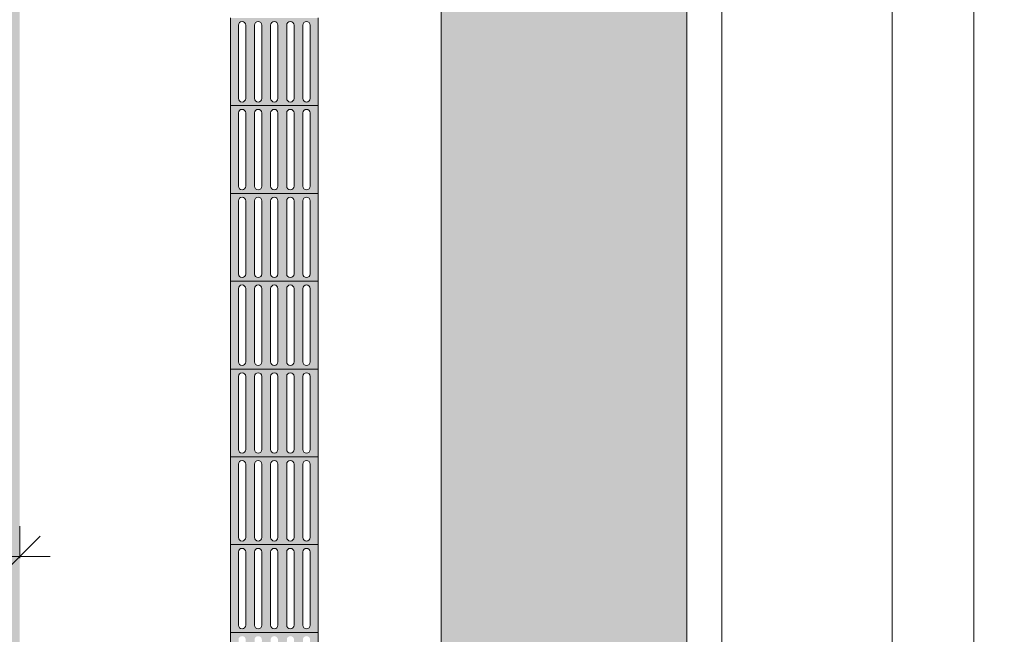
# Model space of a CAD drawing. Header units: metres. Extents: x -14.5 to 21.1, y -19.1 to 7.7.
# Tile 13 of 103: x 6 to 8.8, y -16.8 to -15.1. Entities that reach past the tile are written whole.
import ezdxf

# ---------------------------------------------------------------- set-up
doc = ezdxf.new("R2010")
doc.units = ezdxf.units.M
for name, color, linetype, lineweight in [('A-ANNO-DIMS', 7, 'Continuous', 9), ('A-ANNO-DIMS-58', 7, 'Continuous', 9), ('A-DETL-GENF', 7, 'Continuous', 5)]:
    doc.layers.add(name, color=color, linetype=linetype, lineweight=lineweight)
doc.layers.add('A-DETL', color=7, linetype='Continuous', lineweight=5, true_color=0x00a600)
doc.styles.add('Arial', font='arial.ttf', dxfattribs={"height": 0.087})
doc.dimstyles.new('Com_linha__ref__contínua__-_Cor_Vermelha_Arial_1_5mm', dxfattribs={"dimscale": 0.3048, "dimtxt": 0.088763, "dimasz": 0.380577, "dimexe": 0.285433, "dimexo": 0.285433, "dimgap": 0.028543, "dimtad": 1, "dimrnd": 0.01, "dimzin": 0, "dimdsep": 46, "dimtxsty": 'Arial', "dimblk1": 'OBLIQUE', "dimblk2": 'OBLIQUE', "dimsah": 1, "dimcen": 0.09, "dimdle": 0.285433, "dimazin": 0, "dimtfac": 1, "dimtdec": 4, "dimtix": 1, "dimtmove": 0, "dimatfit": 3, "dimfxl": 1, "dimtvp": 1, "dimtolj": 1, "dimtzin": 0, "dimarcsym": 2})

# ---------------------------------------------------------------- blocks, each defined once
blk = doc.blocks.new('DIMBLOCK14-PLANTA DE COBERTURA')
at = {"layer": 'A-ANNO-DIMS-58', "color": 242, "true_color": 0xbd2b2e}
for p, q in [((3.0064, -16.6239), (3.0064, -15.5664)), ((6.0064, -16.6239), (6.0064, -16.5369)), ((3.0064, -16.6239), (3.0644, -16.5659)), ((6.0064, -16.6239), (6.0644, -16.5659)), ((3.0064, -16.6239), (2.9484, -16.6819)), ((3.0064, -16.6239), (6.0934, -16.6239)), ((3.0064, -16.6239), (3.0064, -16.7109)), ((6.0064, -16.6239), (5.9484, -16.6819)), ((6.0064, -16.6239), (6.0064, -16.6289))]:
    blk.add_line(p, q, dxfattribs=at)
at = {"layer": 'A-ANNO-DIMS-58', "color": 0, "insert": (4.389, -16.5022), "char_height": 0.087, "width": 0.281855, "attachment_point": 1, "line_spacing_factor": 0.941778, "style": 'Arial'}
blk.add_mtext('3,00', dxfattribs=at)
blk = doc.blocks.new('_Oblique')
at = {"color": 0, "linetype": 'ByBlock', "lineweight": -2}
blk.add_line((-0.5, -0.5), (0.5, 0.5), dxfattribs=at)
blk = doc.blocks.new('DIMBLOCK44-PLANTA DE COBERTURA')
at = {"layer": 'A-ANNO-DIMS-58', "color": 242, "true_color": 0xbd2b2e}
for p, q in [((8.4914, -11.535), (8.4334, -11.477)), ((8.4914, -11.535), (8.0934, -11.535)), ((8.4914, -11.535), (8.4914, -18.322)), ((8.4914, -11.535), (8.5494, -11.593)), ((8.4914, -11.535), (8.5784, -11.535)), ((8.4914, -18.235), (8.4334, -18.177)), ((8.4914, -18.235), (8.0934, -18.235)), ((8.4914, -18.235), (8.5494, -18.293)), ((8.4914, -18.235), (8.5784, -18.235))]:
    blk.add_line(p, q, dxfattribs=at)
at = {"layer": 'A-ANNO-DIMS-58', "color": 0, "insert": (8.3698, -15.0025), "char_height": 0.087, "width": 0.281855, "attachment_point": 1, "rotation": 90, "line_spacing_factor": 0.941778, "style": 'Arial'}
blk.add_mtext('6,70', dxfattribs=at)
blk = doc.blocks.new('DIMBLOCK45-PLANTA DE COBERTURA')
at = {"layer": 'A-ANNO-DIMS-58', "color": 242, "true_color": 0xbd2b2e}
for p, q in [((8.7234, -8.148), (8.7234, -18.322)), ((8.7234, -8.235), (8.6654, -8.177)), ((8.7234, -8.235), (8.0934, -8.235)), ((8.7234, -8.235), (8.7814, -8.293)), ((8.7234, -8.235), (8.8104, -8.235)), ((8.7234, -18.235), (8.6654, -18.177)), ((8.7234, -18.235), (8.0934, -18.235)), ((8.7234, -18.235), (8.7814, -18.293)), ((8.7234, -18.235), (8.8104, -18.235))]:
    blk.add_line(p, q, dxfattribs=at)
at = {"layer": 'A-ANNO-DIMS-58', "color": 0, "insert": (8.6018, -13.3859), "char_height": 0.087, "width": 0.362151, "attachment_point": 1, "rotation": 90, "line_spacing_factor": 0.941778, "style": 'Arial'}
blk.add_mtext('10,00', dxfattribs=at)

msp = doc.modelspace()

# ---------------------------------------------------------------- hatches: boundary and pattern name
at = {"layer": 'A-DETL-GENF', "true_color": 0xd2e2c2}
h = msp.add_hatch(color=254, dxfattribs=at)
h.paths.add_polyline_path([(0.5264, -18.235), (6.0064, -18.235), (6.0064, -18.075), (5.7064, -18.075), (5.7064, -16.875), (6.0064, -16.875), (6.0064, -13.815), (1.4064, -13.815), (1.4064, -18.075), (0.5264, -18.075), (0.5264, -18.2315)])
h.paths.add_polyline_path([(0.5064, -12.615), (6.0064, -12.615), (6.0064, -8.235), (0.2364, -8.235), (0.2364, -12.615), (0.4964, -12.615)])
h.paths.add_polyline_path([(2.8659, -10.9868), (2.8443, -10.9819), (2.8235, -10.9763), (2.8043, -10.9695), (2.7876, -10.9607), (2.7743, -10.9494), (2.7648, -10.935), (2.759, -10.9179), (2.7558, -10.8955), (2.755, -10.8776), (2.7559, -10.849), (2.7568, -10.833), (2.5887, -10.8294), (2.2187, -10.8294), (2.0768, -10.8302), (1.9254, -10.832), (1.9046, -10.8294), (1.8985, -10.8283), (1.8879, -10.8257), (1.7683, -10.7899), (1.6519, -10.7537), (1.6384, -10.749), (1.6252, -10.7436), (1.5972, -10.728), (1.5727, -10.7077), (1.5484, -10.6823), (1.5267, -10.6548), (1.4896, -10.5987), (1.4566, -10.5404), (1.4451, -10.5163), (1.4355, -10.4915), (1.4007, -10.3737), (1.3897, -10.3184), (1.3855, -10.2935), (1.3823, -10.2685), (1.373, -10.1658), (1.3686, -10.0628), (1.3706, -10.0585), (1.3706, -9.9812), (1.3686, -9.9769), (1.373, -9.8738), (1.3823, -9.7711), (1.3855, -9.7461), (1.3897, -9.7213), (1.4074, -9.6405), (1.4355, -9.5482), (1.4451, -9.5233), (1.4566, -9.4992), (1.4896, -9.4409), (1.5267, -9.3849), (1.5546, -9.3503), (1.5867, -9.3194), (1.5984, -9.3108), (1.6471, -9.2778), (1.6968, -9.2482), (1.7485, -9.2253), (1.8032, -9.2122), (1.8604, -9.2074), (1.9188, -9.2068), (2.0688, -9.2094), (2.2187, -9.2102), (2.6601, -9.2097), (2.7567, -9.2068), (2.7555, -9.1842), (2.7549, -9.1621), (2.7558, -9.1411), (2.7589, -9.1218), (2.7647, -9.1047), (2.7742, -9.0903), (2.7876, -9.079), (2.8043, -9.0702), (2.8303, -9.0615), (2.8442, -9.0578), (2.8659, -9.0528), (2.8874, -9.0603), (2.8993, -9.0653), (2.902, -9.0683), (2.9027, -9.0702), (2.9027, -9.0746), (2.9007, -9.079), (2.8975, -9.0843), (2.8802, -9.1093), (2.8303, -9.2094), (3.2926, -9.1962), (3.755, -9.1901), (3.9077, -9.1919), (4.0603, -9.1988), (4.248, -9.2121), (4.5015, -9.1993), (4.6293, -9.1957), (4.757, -9.1981), (4.8204, -9.1966), (4.8839, -9.2004), (4.9525, -9.2105), (4.9581, -9.2118), (4.9902, -9.2218), (5.0162, -9.2197), (5.0423, -9.2204), (5.0788, -9.2259), (5.1139, -9.2367), (5.1422, -9.2576), (5.1671, -9.2824), (5.2079, -9.3272), (5.2424, -9.3769), (5.273, -9.4368), (5.297, -9.4973), (5.3164, -9.5661), (5.3307, -9.6344), (5.3449, -9.7236), (5.3571, -9.8384), (5.3611, -9.9629), (5.3611, -10.0859), (5.3571, -10.2013), (5.3449, -10.3161), (5.342, -10.3363), (5.3307, -10.4052), (5.3149, -10.4798), (5.297, -10.5423), (5.2702, -10.6093), (5.2424, -10.6628), (5.2079, -10.7124), (5.1671, -10.7573), (5.146, -10.7787), (5.1223, -10.7974), (5.1137, -10.8025), (5.1044, -10.8064), (5.0738, -10.8148), (5.0423, -10.8193), (5.0131, -10.8197), (4.9902, -10.8179), (4.9707, -10.8246), (4.9507, -10.8295), (4.8999, -10.8375), (4.8485, -10.8416), (4.6751, -10.8443), (4.5015, -10.8403), (4.248, -10.8275), (4.0603, -10.8408), (3.9077, -10.8478), (3.755, -10.8495), (3.2926, -10.8434), (2.8303, -10.8303), (2.8702, -10.9132), (2.8874, -10.9415), (2.8992, -10.9577), (2.9029, -10.9655), (2.9023, -10.9706), (2.9008, -10.973), (2.8975, -10.9754), (2.8802, -10.9821)])
h = msp.add_hatch(color=254, dxfattribs=at)
h.paths.add_polyline_path([(7.2064, -18.235), (7.9064, -18.235), (7.9064, -11.635), (7.2064, -11.635), (7.2064, -17.9596)])
h.paths.add_polyline_path([(7.2064, -8.435), (7.9064, -8.435), (7.9064, -8.235), (7.2064, -8.235), (7.2064, -8.3339)])
at = {"layer": 'A-DETL-GENF', "true_color": 0xffffff}
h = msp.add_hatch(color=7, dxfattribs=at)
h.paths.add_polyline_path([(6.645, -15.34), (6.8564, -15.34), (6.8564, -15.09), (6.6064, -15.09), (6.6064, -15.34), (6.6424, -15.34)])
h.paths.add_polyline_path([(6.7772, -15.3296), (6.7745, -15.3293), (6.772, -15.3282), (6.7699, -15.3266), (6.7682, -15.3244), (6.7672, -15.3219), (6.7668, -15.3192), (6.7672, -15.1082), (6.7682, -15.1057), (6.7699, -15.1035), (6.772, -15.1019), (6.7745, -15.1008), (6.7772, -15.1005), (6.7799, -15.1008), (6.7825, -15.1019), (6.7846, -15.1035), (6.7863, -15.1057), (6.7873, -15.1082), (6.7877, -15.1109), (6.7871, -15.3223), (6.7863, -15.3244), (6.7846, -15.3266), (6.7801, -15.3292), (6.7799, -15.3293)])
h.paths.add_polyline_path([(6.6397, -15.3296), (6.637, -15.3293), (6.6345, -15.3282), (6.6324, -15.3266), (6.6307, -15.3244), (6.6297, -15.3219), (6.6293, -15.3192), (6.6297, -15.1082), (6.6307, -15.1057), (6.6324, -15.1035), (6.6345, -15.1019), (6.637, -15.1008), (6.6397, -15.1005), (6.6424, -15.1008), (6.645, -15.1019), (6.6471, -15.1035), (6.6488, -15.1057), (6.6498, -15.1082), (6.6502, -15.1109), (6.6498, -15.3219), (6.6488, -15.3244), (6.6471, -15.3266), (6.645, -15.3282), (6.6424, -15.3293)])
h.paths.add_polyline_path([(6.6856, -15.3296), (6.6829, -15.3293), (6.6804, -15.3282), (6.6782, -15.3266), (6.6766, -15.3244), (6.6755, -15.3219), (6.6752, -15.3192), (6.6755, -15.1082), (6.6766, -15.1057), (6.6782, -15.1035), (6.6804, -15.1019), (6.6829, -15.1008), (6.6879, -15.1008), (6.6883, -15.1008), (6.6908, -15.1019), (6.6929, -15.1035), (6.6946, -15.1057), (6.6956, -15.1082), (6.696, -15.1109), (6.6956, -15.3219), (6.6946, -15.3244), (6.6929, -15.3266), (6.6908, -15.3282), (6.6879, -15.3293)])
h.paths.add_polyline_path([(6.7314, -15.3296), (6.7287, -15.3293), (6.7262, -15.3282), (6.724, -15.3266), (6.7224, -15.3244), (6.7214, -15.3219), (6.721, -15.3192), (6.7214, -15.1082), (6.7224, -15.1057), (6.724, -15.1035), (6.7262, -15.1019), (6.7287, -15.1008), (6.7314, -15.1005), (6.7341, -15.1008), (6.7366, -15.1019), (6.7388, -15.1035), (6.7404, -15.1057), (6.7415, -15.1082), (6.7418, -15.1109), (6.7415, -15.3219), (6.7404, -15.3244), (6.7388, -15.3266), (6.7366, -15.3282), (6.7341, -15.3293)])
h.paths.add_polyline_path([(6.8231, -15.3296), (6.8204, -15.3293), (6.8179, -15.3282), (6.8157, -15.3266), (6.8141, -15.3244), (6.813, -15.3219), (6.8127, -15.3192), (6.813, -15.1082), (6.8141, -15.1057), (6.8157, -15.1035), (6.8179, -15.1019), (6.8204, -15.1008), (6.8231, -15.1005), (6.8258, -15.1008), (6.8283, -15.1019), (6.8304, -15.1035), (6.8321, -15.1057), (6.8331, -15.1082), (6.8335, -15.1109), (6.8331, -15.3219), (6.8321, -15.3244), (6.8304, -15.3266), (6.8283, -15.3282), (6.8258, -15.3293)])
h = msp.add_hatch(color=7, dxfattribs=at)
h.paths.add_polyline_path([(6.645, -15.59), (6.8564, -15.59), (6.8564, -15.34), (6.6064, -15.34), (6.6064, -15.59), (6.6424, -15.59)])
h.paths.add_polyline_path([(6.7772, -15.5796), (6.7745, -15.5793), (6.772, -15.5782), (6.7699, -15.5766), (6.7682, -15.5744), (6.7672, -15.5719), (6.7668, -15.5692), (6.7672, -15.3582), (6.7682, -15.3557), (6.7699, -15.3535), (6.772, -15.3519), (6.7745, -15.3508), (6.7772, -15.3505), (6.7799, -15.3508), (6.7825, -15.3519), (6.7846, -15.3535), (6.7863, -15.3557), (6.7873, -15.3582), (6.7877, -15.3609), (6.7871, -15.5723), (6.7863, -15.5744), (6.7846, -15.5766), (6.7801, -15.5792), (6.7799, -15.5793)])
h.paths.add_polyline_path([(6.6397, -15.5796), (6.637, -15.5793), (6.6345, -15.5782), (6.6324, -15.5766), (6.6307, -15.5744), (6.6297, -15.5719), (6.6293, -15.5692), (6.6297, -15.3582), (6.6307, -15.3557), (6.6324, -15.3535), (6.6345, -15.3519), (6.637, -15.3508), (6.6397, -15.3505), (6.6424, -15.3508), (6.645, -15.3519), (6.6471, -15.3535), (6.6488, -15.3557), (6.6498, -15.3582), (6.6502, -15.3609), (6.6498, -15.5719), (6.6488, -15.5744), (6.6471, -15.5766), (6.645, -15.5782), (6.6424, -15.5793)])
h.paths.add_polyline_path([(6.6856, -15.5796), (6.6829, -15.5793), (6.6804, -15.5782), (6.6782, -15.5766), (6.6766, -15.5744), (6.6755, -15.5719), (6.6752, -15.5692), (6.6755, -15.3582), (6.6766, -15.3557), (6.6782, -15.3535), (6.6804, -15.3519), (6.6829, -15.3508), (6.6879, -15.3508), (6.6883, -15.3508), (6.6908, -15.3519), (6.6929, -15.3535), (6.6946, -15.3557), (6.6956, -15.3582), (6.696, -15.3609), (6.6956, -15.5719), (6.6946, -15.5744), (6.6929, -15.5766), (6.6908, -15.5782), (6.6879, -15.5793)])
h.paths.add_polyline_path([(6.7314, -15.5796), (6.7287, -15.5793), (6.7262, -15.5782), (6.724, -15.5766), (6.7224, -15.5744), (6.7214, -15.5719), (6.721, -15.5692), (6.7214, -15.3582), (6.7224, -15.3557), (6.724, -15.3535), (6.7262, -15.3519), (6.7287, -15.3508), (6.7314, -15.3505), (6.7341, -15.3508), (6.7366, -15.3519), (6.7388, -15.3535), (6.7404, -15.3557), (6.7415, -15.3582), (6.7418, -15.3609), (6.7415, -15.5719), (6.7404, -15.5744), (6.7388, -15.5766), (6.7366, -15.5782), (6.7341, -15.5793)])
h.paths.add_polyline_path([(6.8231, -15.5796), (6.8204, -15.5793), (6.8179, -15.5782), (6.8157, -15.5766), (6.8141, -15.5744), (6.813, -15.5719), (6.8127, -15.5692), (6.813, -15.3582), (6.8141, -15.3557), (6.8157, -15.3535), (6.8179, -15.3519), (6.8204, -15.3508), (6.8231, -15.3505), (6.8258, -15.3508), (6.8283, -15.3519), (6.8304, -15.3535), (6.8321, -15.3557), (6.8331, -15.3582), (6.8335, -15.3609), (6.8331, -15.5719), (6.8321, -15.5744), (6.8304, -15.5766), (6.8283, -15.5782), (6.8258, -15.5793)])
h = msp.add_hatch(color=7, dxfattribs=at)
h.paths.add_polyline_path([(6.645, -15.84), (6.8564, -15.84), (6.8564, -15.59), (6.6064, -15.5902), (6.6064, -15.84), (6.6424, -15.84)])
h.paths.add_polyline_path([(6.7772, -15.8296), (6.7745, -15.8293), (6.772, -15.8282), (6.7699, -15.8266), (6.7682, -15.8244), (6.7672, -15.8219), (6.7668, -15.8192), (6.7672, -15.6082), (6.7682, -15.6057), (6.7699, -15.6035), (6.772, -15.6019), (6.7745, -15.6008), (6.7772, -15.6005), (6.7799, -15.6008), (6.7825, -15.6019), (6.7846, -15.6035), (6.7863, -15.6057), (6.7873, -15.6082), (6.7877, -15.6109), (6.7871, -15.8223), (6.7863, -15.8244), (6.7846, -15.8266), (6.7801, -15.8292), (6.7799, -15.8293)])
h.paths.add_polyline_path([(6.7314, -15.8296), (6.7287, -15.8293), (6.7262, -15.8282), (6.724, -15.8266), (6.7224, -15.8244), (6.7214, -15.8219), (6.721, -15.8192), (6.7214, -15.6082), (6.7224, -15.6057), (6.724, -15.6035), (6.7262, -15.6019), (6.7287, -15.6008), (6.7314, -15.6005), (6.7341, -15.6008), (6.7366, -15.6019), (6.7388, -15.6035), (6.7404, -15.6057), (6.7415, -15.6082), (6.7418, -15.6109), (6.7415, -15.8219), (6.7404, -15.8244), (6.7388, -15.8266), (6.7366, -15.8282), (6.7341, -15.8293)])
h.paths.add_polyline_path([(6.6856, -15.8296), (6.6829, -15.8293), (6.6804, -15.8282), (6.6782, -15.8266), (6.6766, -15.8244), (6.6755, -15.8219), (6.6752, -15.8192), (6.6755, -15.6082), (6.6766, -15.6057), (6.6782, -15.6035), (6.6804, -15.6019), (6.6829, -15.6008), (6.6879, -15.6008), (6.6883, -15.6008), (6.6908, -15.6019), (6.6929, -15.6035), (6.6946, -15.6057), (6.6956, -15.6082), (6.696, -15.6109), (6.6956, -15.8219), (6.6946, -15.8244), (6.6929, -15.8266), (6.6908, -15.8282), (6.6879, -15.8293)])
h.paths.add_polyline_path([(6.8231, -15.8296), (6.8204, -15.8293), (6.8179, -15.8282), (6.8157, -15.8266), (6.8141, -15.8244), (6.813, -15.8219), (6.8127, -15.8192), (6.813, -15.6082), (6.8141, -15.6057), (6.8157, -15.6035), (6.8179, -15.6019), (6.8204, -15.6008), (6.8231, -15.6005), (6.8258, -15.6008), (6.8283, -15.6019), (6.8304, -15.6035), (6.8321, -15.6057), (6.8331, -15.6082), (6.8335, -15.6109), (6.8331, -15.8219), (6.8321, -15.8244), (6.8304, -15.8266), (6.8283, -15.8282), (6.8258, -15.8293)])
h.paths.add_polyline_path([(6.6397, -15.8296), (6.637, -15.8293), (6.6345, -15.8282), (6.6324, -15.8266), (6.6307, -15.8244), (6.6297, -15.8219), (6.6293, -15.8192), (6.6297, -15.6082), (6.6307, -15.6057), (6.6324, -15.6035), (6.6345, -15.6019), (6.637, -15.6008), (6.6397, -15.6005), (6.6424, -15.6008), (6.645, -15.6019), (6.6471, -15.6035), (6.6488, -15.6057), (6.6498, -15.6082), (6.6502, -15.6109), (6.6498, -15.8219), (6.6488, -15.8244), (6.6471, -15.8266), (6.645, -15.8282), (6.6424, -15.8293)])
h = msp.add_hatch(color=7, dxfattribs=at)
h.paths.add_polyline_path([(6.645, -16.09), (6.8564, -16.09), (6.8564, -15.84), (6.6064, -15.84), (6.6064, -16.09), (6.6424, -16.09)])
h.paths.add_polyline_path([(6.7772, -16.0796), (6.7745, -16.0793), (6.772, -16.0782), (6.7699, -16.0766), (6.7682, -16.0744), (6.7672, -16.0719), (6.7668, -16.0692), (6.7672, -15.8582), (6.7682, -15.8557), (6.7699, -15.8535), (6.772, -15.8519), (6.7745, -15.8508), (6.7772, -15.8505), (6.7799, -15.8508), (6.7825, -15.8519), (6.7846, -15.8535), (6.7863, -15.8557), (6.7873, -15.8582), (6.7877, -15.8609), (6.7871, -16.0723), (6.7863, -16.0744), (6.7846, -16.0766), (6.7801, -16.0792), (6.7799, -16.0793)])
h.paths.add_polyline_path([(6.6397, -16.0796), (6.637, -16.0793), (6.6345, -16.0782), (6.6324, -16.0766), (6.6307, -16.0744), (6.6297, -16.0719), (6.6293, -16.0692), (6.6297, -15.8582), (6.6307, -15.8557), (6.6324, -15.8535), (6.6345, -15.8519), (6.637, -15.8508), (6.6397, -15.8505), (6.6424, -15.8508), (6.645, -15.8519), (6.6471, -15.8535), (6.6488, -15.8557), (6.6498, -15.8582), (6.6502, -15.8609), (6.6498, -16.0719), (6.6488, -16.0744), (6.6471, -16.0766), (6.645, -16.0782), (6.6424, -16.0793)])
h.paths.add_polyline_path([(6.6856, -16.0796), (6.6829, -16.0793), (6.6804, -16.0782), (6.6782, -16.0766), (6.6766, -16.0744), (6.6755, -16.0719), (6.6752, -16.0692), (6.6755, -15.8582), (6.6766, -15.8557), (6.6782, -15.8535), (6.6804, -15.8519), (6.6829, -15.8508), (6.6879, -15.8508), (6.6883, -15.8508), (6.6908, -15.8519), (6.6929, -15.8535), (6.6946, -15.8557), (6.6956, -15.8582), (6.696, -15.8609), (6.6956, -16.0719), (6.6946, -16.0744), (6.6929, -16.0766), (6.6908, -16.0782), (6.6879, -16.0793)])
h.paths.add_polyline_path([(6.7314, -16.0796), (6.7287, -16.0793), (6.7262, -16.0782), (6.724, -16.0766), (6.7224, -16.0744), (6.7214, -16.0719), (6.721, -16.0692), (6.7214, -15.8582), (6.7224, -15.8557), (6.724, -15.8535), (6.7262, -15.8519), (6.7287, -15.8508), (6.7314, -15.8505), (6.7341, -15.8508), (6.7366, -15.8519), (6.7388, -15.8535), (6.7404, -15.8557), (6.7415, -15.8582), (6.7418, -15.8609), (6.7415, -16.0719), (6.7404, -16.0744), (6.7388, -16.0766), (6.7366, -16.0782), (6.7341, -16.0793)])
h.paths.add_polyline_path([(6.8231, -16.0796), (6.8204, -16.0793), (6.8179, -16.0782), (6.8157, -16.0766), (6.8141, -16.0744), (6.813, -16.0719), (6.8127, -16.0692), (6.813, -15.8582), (6.8141, -15.8557), (6.8157, -15.8535), (6.8179, -15.8519), (6.8204, -15.8508), (6.8231, -15.8505), (6.8258, -15.8508), (6.8283, -15.8519), (6.8304, -15.8535), (6.8321, -15.8557), (6.8331, -15.8582), (6.8335, -15.8609), (6.8331, -16.0719), (6.8321, -16.0744), (6.8304, -16.0766), (6.8283, -16.0782), (6.8258, -16.0793)])
h = msp.add_hatch(color=7, dxfattribs=at)
h.paths.add_polyline_path([(6.6856, -16.34), (6.8564, -16.34), (6.8564, -16.09), (6.6064, -16.09), (6.6064, -16.34), (6.6829, -16.34)])
h.paths.add_polyline_path([(6.7772, -16.3296), (6.7745, -16.3293), (6.772, -16.3282), (6.7699, -16.3266), (6.7682, -16.3244), (6.7672, -16.3219), (6.7668, -16.3192), (6.7672, -16.1082), (6.7682, -16.1057), (6.7699, -16.1035), (6.772, -16.1019), (6.7745, -16.1008), (6.7772, -16.1005), (6.7799, -16.1008), (6.7825, -16.1019), (6.7846, -16.1035), (6.7863, -16.1057), (6.7873, -16.1085), (6.7877, -16.1109), (6.7871, -16.3223), (6.7863, -16.3244), (6.7846, -16.3266), (6.7801, -16.3292), (6.7799, -16.3293)])
h.paths.add_polyline_path([(6.6856, -16.3296), (6.6829, -16.3293), (6.6804, -16.3282), (6.6782, -16.3266), (6.6766, -16.3244), (6.6755, -16.3219), (6.6752, -16.3192), (6.6755, -16.1082), (6.6766, -16.1057), (6.6782, -16.1035), (6.6804, -16.1019), (6.6829, -16.1008), (6.6879, -16.1008), (6.6883, -16.1008), (6.6908, -16.1019), (6.6929, -16.1035), (6.6946, -16.1057), (6.6957, -16.1085), (6.696, -16.1109), (6.6956, -16.3219), (6.6946, -16.3244), (6.6929, -16.3266), (6.6908, -16.3282), (6.6879, -16.3293)])
h.paths.add_polyline_path([(6.6397, -16.3296), (6.637, -16.3293), (6.6345, -16.3282), (6.6324, -16.3266), (6.6307, -16.3244), (6.6297, -16.3219), (6.6293, -16.3192), (6.6297, -16.1082), (6.6307, -16.1057), (6.6324, -16.1035), (6.6345, -16.1019), (6.637, -16.1008), (6.6397, -16.1005), (6.6424, -16.1008), (6.645, -16.1019), (6.6471, -16.1035), (6.6488, -16.1057), (6.6498, -16.1085), (6.6502, -16.1109), (6.6498, -16.3219), (6.6488, -16.3244), (6.6471, -16.3266), (6.645, -16.3282), (6.6424, -16.3293)])
h.paths.add_polyline_path([(6.7314, -16.3296), (6.7287, -16.3293), (6.7262, -16.3282), (6.724, -16.3266), (6.7224, -16.3244), (6.7214, -16.3219), (6.721, -16.3192), (6.7214, -16.1082), (6.7224, -16.1057), (6.724, -16.1035), (6.7262, -16.1019), (6.7287, -16.1008), (6.7314, -16.1005), (6.7341, -16.1008), (6.7366, -16.1019), (6.7388, -16.1035), (6.7404, -16.1057), (6.7415, -16.1085), (6.7418, -16.1109), (6.7415, -16.3219), (6.7404, -16.3244), (6.7388, -16.3266), (6.7366, -16.3282), (6.7341, -16.3293)])
h.paths.add_polyline_path([(6.8231, -16.3296), (6.8204, -16.3293), (6.8179, -16.3282), (6.8157, -16.3266), (6.8141, -16.3244), (6.813, -16.3219), (6.8127, -16.3192), (6.813, -16.1082), (6.8141, -16.1057), (6.8157, -16.1035), (6.8179, -16.1019), (6.8204, -16.1008), (6.8231, -16.1005), (6.8258, -16.1008), (6.8283, -16.1019), (6.8304, -16.1035), (6.8321, -16.1057), (6.8331, -16.1082), (6.8335, -16.1109), (6.8331, -16.3219), (6.8321, -16.3244), (6.8304, -16.3266), (6.8283, -16.3282), (6.8258, -16.3293)])
h = msp.add_hatch(color=7, dxfattribs=at)
h.paths.add_polyline_path([(6.645, -16.59), (6.8564, -16.59), (6.8564, -16.34), (6.6064, -16.34), (6.6064, -16.59), (6.6424, -16.59)])
h.paths.add_polyline_path([(6.7772, -16.5796), (6.7745, -16.5793), (6.772, -16.5782), (6.7699, -16.5766), (6.7682, -16.5744), (6.7672, -16.5719), (6.7668, -16.5692), (6.7672, -16.3582), (6.7682, -16.3557), (6.7699, -16.3535), (6.772, -16.3519), (6.7745, -16.3508), (6.7772, -16.3505), (6.7799, -16.3508), (6.7825, -16.3519), (6.7846, -16.3535), (6.7863, -16.3557), (6.7873, -16.3582), (6.7877, -16.3609), (6.7871, -16.5723), (6.7863, -16.5744), (6.7846, -16.5766), (6.7801, -16.5792), (6.7799, -16.5793)])
h.paths.add_polyline_path([(6.6856, -16.5796), (6.6829, -16.5793), (6.6804, -16.5782), (6.6782, -16.5766), (6.6766, -16.5744), (6.6755, -16.5719), (6.6752, -16.5692), (6.6755, -16.3582), (6.6766, -16.3557), (6.6782, -16.3535), (6.6804, -16.3519), (6.6829, -16.3508), (6.6879, -16.3508), (6.6883, -16.3508), (6.6908, -16.3519), (6.6929, -16.3535), (6.6946, -16.3557), (6.6956, -16.3582), (6.696, -16.3609), (6.6956, -16.5719), (6.6946, -16.5744), (6.6929, -16.5766), (6.6908, -16.5782), (6.6879, -16.5793)])
h.paths.add_polyline_path([(6.7314, -16.5796), (6.7287, -16.5793), (6.7262, -16.5782), (6.724, -16.5766), (6.7224, -16.5744), (6.7214, -16.5719), (6.721, -16.5692), (6.7214, -16.3582), (6.7224, -16.3557), (6.724, -16.3535), (6.7262, -16.3519), (6.7287, -16.3508), (6.7314, -16.3505), (6.7341, -16.3508), (6.7366, -16.3519), (6.7388, -16.3535), (6.7404, -16.3557), (6.7415, -16.3582), (6.7418, -16.3609), (6.7415, -16.5719), (6.7404, -16.5744), (6.7388, -16.5766), (6.7366, -16.5782), (6.7341, -16.5793)])
h.paths.add_polyline_path([(6.8231, -16.5796), (6.8204, -16.5793), (6.8179, -16.5782), (6.8157, -16.5766), (6.8141, -16.5744), (6.813, -16.5719), (6.8127, -16.5692), (6.813, -16.3582), (6.8141, -16.3557), (6.8157, -16.3535), (6.8179, -16.3519), (6.8204, -16.3508), (6.8231, -16.3505), (6.8258, -16.3508), (6.8283, -16.3519), (6.8304, -16.3535), (6.8321, -16.3557), (6.8331, -16.3582), (6.8335, -16.3609), (6.8331, -16.5719), (6.8321, -16.5744), (6.8304, -16.5766), (6.8283, -16.5782), (6.8258, -16.5793)])
h.paths.add_polyline_path([(6.6397, -16.5796), (6.637, -16.5793), (6.6345, -16.5782), (6.6324, -16.5766), (6.6307, -16.5744), (6.6297, -16.5719), (6.6293, -16.5692), (6.6297, -16.3582), (6.6307, -16.3557), (6.6324, -16.3535), (6.6345, -16.3519), (6.637, -16.3508), (6.6397, -16.3505), (6.6424, -16.3508), (6.645, -16.3519), (6.6471, -16.3535), (6.6488, -16.3557), (6.6498, -16.3582), (6.6502, -16.3609), (6.6498, -16.5719), (6.6488, -16.5744), (6.6471, -16.5766), (6.645, -16.5782), (6.6424, -16.5793)])
h = msp.add_hatch(color=7, dxfattribs=at)
h.paths.add_polyline_path([(6.645, -16.84), (6.8564, -16.84), (6.8564, -16.59), (6.6064, -16.59), (6.6064, -16.84), (6.6424, -16.84)])
h.paths.add_polyline_path([(6.7772, -16.8296), (6.7745, -16.8293), (6.772, -16.8282), (6.7699, -16.8266), (6.7682, -16.8244), (6.7672, -16.8219), (6.7668, -16.8192), (6.7672, -16.6082), (6.7682, -16.6057), (6.7699, -16.6035), (6.772, -16.6019), (6.7745, -16.6008), (6.7772, -16.6005), (6.7799, -16.6008), (6.7825, -16.6019), (6.7846, -16.6035), (6.7863, -16.6057), (6.7873, -16.6082), (6.7877, -16.6109), (6.7871, -16.8223), (6.7863, -16.8244), (6.7846, -16.8266), (6.7801, -16.8292), (6.7799, -16.8293)])
h.paths.add_polyline_path([(6.8231, -16.8296), (6.8204, -16.8293), (6.8179, -16.8282), (6.8157, -16.8266), (6.8141, -16.8244), (6.813, -16.8219), (6.8127, -16.8192), (6.813, -16.6082), (6.8141, -16.6057), (6.8157, -16.6035), (6.8179, -16.6019), (6.8204, -16.6008), (6.8231, -16.6005), (6.8258, -16.6008), (6.8283, -16.6019), (6.8304, -16.6035), (6.8321, -16.6057), (6.8331, -16.6082), (6.8335, -16.6109), (6.8331, -16.8219), (6.8321, -16.8244), (6.8304, -16.8266), (6.8283, -16.8282), (6.8258, -16.8293)])
h.paths.add_polyline_path([(6.7314, -16.8296), (6.7287, -16.8293), (6.7262, -16.8282), (6.724, -16.8266), (6.7224, -16.8244), (6.7214, -16.8219), (6.721, -16.8192), (6.7214, -16.6082), (6.7224, -16.6057), (6.724, -16.6035), (6.7262, -16.6019), (6.7287, -16.6008), (6.7314, -16.6005), (6.7341, -16.6008), (6.7366, -16.6019), (6.7388, -16.6035), (6.7404, -16.6057), (6.7415, -16.6082), (6.7418, -16.6109), (6.7415, -16.8219), (6.7404, -16.8244), (6.7388, -16.8266), (6.7366, -16.8282), (6.7341, -16.8293)])
h.paths.add_polyline_path([(6.6397, -16.8296), (6.637, -16.8293), (6.6345, -16.8282), (6.6324, -16.8266), (6.6307, -16.8244), (6.6297, -16.8219), (6.6293, -16.8192), (6.6297, -16.6082), (6.6307, -16.6057), (6.6324, -16.6035), (6.6345, -16.6019), (6.637, -16.6008), (6.6397, -16.6005), (6.6424, -16.6008), (6.645, -16.6019), (6.6471, -16.6035), (6.6488, -16.6057), (6.6498, -16.6082), (6.6502, -16.6109), (6.6498, -16.8219), (6.6488, -16.8244), (6.6471, -16.8266), (6.645, -16.8282), (6.6424, -16.8293)])
h.paths.add_polyline_path([(6.6856, -16.8296), (6.6829, -16.8293), (6.6804, -16.8282), (6.6782, -16.8266), (6.6766, -16.8244), (6.6755, -16.8219), (6.6752, -16.8192), (6.6755, -16.6082), (6.6766, -16.6057), (6.6782, -16.6035), (6.6804, -16.6019), (6.6829, -16.6008), (6.6879, -16.6008), (6.6883, -16.6008), (6.6908, -16.6019), (6.6929, -16.6035), (6.6946, -16.6057), (6.6956, -16.6082), (6.696, -16.6109), (6.6956, -16.8219), (6.6946, -16.8244), (6.6929, -16.8266), (6.6908, -16.8282), (6.6879, -16.8293)])
h = msp.add_hatch(color=7, dxfattribs=at)
h.paths.add_polyline_path([(6.645, -17.09), (6.8564, -17.09), (6.8564, -16.84), (6.6064, -16.84), (6.6064, -17.09), (6.6424, -17.09)])
h.paths.add_polyline_path([(6.7772, -17.0796), (6.7745, -17.0793), (6.772, -17.0782), (6.7699, -17.0766), (6.7682, -17.0744), (6.7671, -17.0711), (6.7668, -17.0692), (6.7672, -16.8582), (6.7682, -16.8557), (6.7699, -16.8535), (6.772, -16.8519), (6.7745, -16.8508), (6.7772, -16.8505), (6.7799, -16.8508), (6.7825, -16.8519), (6.7846, -16.8535), (6.7863, -16.8557), (6.7873, -16.8582), (6.7877, -16.8609), (6.7871, -17.0723), (6.7863, -17.0744), (6.7846, -17.0766), (6.7801, -17.0792), (6.7799, -17.0793)])
h.paths.add_polyline_path([(6.8231, -17.0796), (6.8204, -17.0793), (6.8179, -17.0782), (6.8157, -17.0766), (6.8141, -17.0744), (6.8129, -17.0711), (6.8127, -17.0692), (6.813, -16.8582), (6.8141, -16.8557), (6.8157, -16.8535), (6.8179, -16.8519), (6.8204, -16.8508), (6.8231, -16.8505), (6.8258, -16.8508), (6.8283, -16.8519), (6.8304, -16.8535), (6.8321, -16.8557), (6.8331, -16.8582), (6.8335, -16.8609), (6.8331, -17.0719), (6.8321, -17.0744), (6.8304, -17.0766), (6.8283, -17.0782), (6.8258, -17.0793)])
h.paths.add_polyline_path([(6.6397, -17.0796), (6.637, -17.0793), (6.6345, -17.0782), (6.6324, -17.0766), (6.6307, -17.0744), (6.6296, -17.0711), (6.6293, -17.0692), (6.6297, -16.8582), (6.6307, -16.8557), (6.6324, -16.8535), (6.6345, -16.8519), (6.637, -16.8508), (6.6397, -16.8505), (6.6424, -16.8508), (6.645, -16.8519), (6.6471, -16.8535), (6.6488, -16.8557), (6.6498, -16.8582), (6.6502, -16.8609), (6.6498, -17.0719), (6.6488, -17.0744), (6.6471, -17.0766), (6.645, -17.0782), (6.6424, -17.0793)])
h.paths.add_polyline_path([(6.6856, -17.0796), (6.6829, -17.0793), (6.6804, -17.0782), (6.6782, -17.0766), (6.6766, -17.0744), (6.6754, -17.0711), (6.6752, -17.0692), (6.6755, -16.8582), (6.6766, -16.8557), (6.6782, -16.8535), (6.6804, -16.8519), (6.6829, -16.8508), (6.6879, -16.8508), (6.6883, -16.8508), (6.6908, -16.8519), (6.6929, -16.8535), (6.6946, -16.8557), (6.6956, -16.8582), (6.696, -16.8609), (6.6956, -17.0719), (6.6946, -17.0744), (6.6929, -17.0766), (6.6908, -17.0782), (6.6879, -17.0793)])
h.paths.add_polyline_path([(6.7314, -17.0796), (6.7287, -17.0793), (6.7262, -17.0782), (6.724, -17.0766), (6.7224, -17.0744), (6.7212, -17.0711), (6.721, -17.0692), (6.7214, -16.8582), (6.7224, -16.8557), (6.724, -16.8535), (6.7262, -16.8519), (6.7287, -16.8508), (6.7314, -16.8505), (6.7341, -16.8508), (6.7366, -16.8519), (6.7388, -16.8535), (6.7404, -16.8557), (6.7415, -16.8582), (6.7418, -16.8609), (6.7415, -17.0719), (6.7404, -17.0744), (6.7388, -17.0766), (6.7366, -17.0782), (6.7341, -17.0793)])

# ---------------------------------------------------------------- linework, layer by layer
at = {"layer": 'A-DETL', "color": 9, "true_color": 0xc0c0c0}
for p, q in [((7.2064, -18.235), (7.2064, -8.235)), ((8.0064, -18.235), (8.0064, -8.235)), ((7.2064, -11.635), (7.2064, -18.235)), ((7.9064, -18.235), (7.9064, -11.635)), ((7.9064, -18.235), (7.9064, -11.635))]:
    msp.add_line(p, q, dxfattribs=at)
at = {"layer": 'A-DETL', "color": 8, "true_color": 0x808080}
for p, q in [((6.6064, -15.09), (6.6064, -15.34)), ((6.6293, -15.3192), (6.6293, -15.1109)), ((6.6502, -15.1109), (6.6502, -15.3192)), ((6.6752, -15.3192), (6.6752, -15.1109)), ((6.696, -15.1109), (6.696, -15.3192)), ((6.721, -15.3192), (6.721, -15.1109)), ((6.7418, -15.1109), (6.7418, -15.3192)), ((6.7668, -15.3192), (6.7668, -15.1109)), ((6.7877, -15.1109), (6.7877, -15.3192)), ((6.8127, -15.3192), (6.8127, -15.1109)), ((6.8335, -15.1109), (6.8335, -15.3192)), ((6.8564, -15.34), (6.8564, -15.09)), ((6.8564, -15.34), (6.6064, -15.34)), ((6.6064, -15.34), (6.6064, -15.59)), ((6.6293, -15.5692), (6.6293, -15.3609)), ((6.6502, -15.3609), (6.6502, -15.5692)), ((6.6752, -15.5692), (6.6752, -15.3609)), ((6.696, -15.3609), (6.696, -15.5692)), ((6.721, -15.5692), (6.721, -15.3609)), ((6.7418, -15.3609), (6.7418, -15.5692)), ((6.7668, -15.5692), (6.7668, -15.3609)), ((6.7877, -15.3609), (6.7877, -15.5692)), ((6.8127, -15.5692), (6.8127, -15.3609)), ((6.8335, -15.3609), (6.8335, -15.5692)), ((6.8564, -15.59), (6.8564, -15.34)), ((6.8564, -15.59), (6.6064, -15.59)), ((6.6064, -15.59), (6.6064, -15.84)), ((6.8564, -15.84), (6.8564, -15.59)), ((6.6293, -15.8192), (6.6293, -15.6109)), ((6.6502, -15.6109), (6.6502, -15.8192)), ((6.6752, -15.8192), (6.6752, -15.6109)), ((6.696, -15.6109), (6.696, -15.8192)), ((6.721, -15.8192), (6.721, -15.6109)), ((6.7418, -15.6109), (6.7418, -15.8192)), ((6.7668, -15.8192), (6.7668, -15.6109)), ((6.7877, -15.6109), (6.7877, -15.8192)), ((6.8127, -15.8192), (6.8127, -15.6109)), ((6.8335, -15.6109), (6.8335, -15.8192)), ((6.8564, -15.84), (6.6064, -15.84)), ((6.6064, -15.84), (6.6064, -16.09)), ((6.8564, -16.09), (6.8564, -15.84)), ((6.6293, -16.0692), (6.6293, -15.8609)), ((6.6502, -15.8609), (6.6502, -16.0692)), ((6.6752, -16.0692), (6.6752, -15.8609)), ((6.696, -15.8609), (6.696, -16.0692)), ((6.721, -16.0692), (6.721, -15.8609)), ((6.7418, -15.8609), (6.7418, -16.0692)), ((6.7668, -16.0692), (6.7668, -15.8609)), ((6.7877, -15.8609), (6.7877, -16.0692)), ((6.8127, -16.0692), (6.8127, -15.8609)), ((6.8335, -15.8609), (6.8335, -16.0692)), ((6.8564, -16.09), (6.6064, -16.09)), ((6.6064, -16.09), (6.6064, -16.34)), ((6.8564, -16.34), (6.8564, -16.09)), ((6.6293, -16.3192), (6.6293, -16.1109)), ((6.6502, -16.1109), (6.6502, -16.3192)), ((6.6752, -16.3192), (6.6752, -16.1109)), ((6.696, -16.1109), (6.696, -16.3192)), ((6.721, -16.3192), (6.721, -16.1109)), ((6.7418, -16.1109), (6.7418, -16.3192)), ((6.7668, -16.3192), (6.7668, -16.1109)), ((6.7877, -16.1109), (6.7877, -16.3192)), ((6.8127, -16.3192), (6.8127, -16.1109)), ((6.8335, -16.1109), (6.8335, -16.3192)), ((6.8564, -16.34), (6.6064, -16.34)), ((6.6064, -16.34), (6.6064, -16.59)), ((6.8564, -16.59), (6.8564, -16.34)), ((6.6293, -16.5692), (6.6293, -16.3609)), ((6.6502, -16.3609), (6.6502, -16.5692)), ((6.6752, -16.5692), (6.6752, -16.3609)), ((6.696, -16.3609), (6.696, -16.5692)), ((6.721, -16.5692), (6.721, -16.3609)), ((6.7418, -16.3609), (6.7418, -16.5692)), ((6.7668, -16.5692), (6.7668, -16.3609)), ((6.7877, -16.3609), (6.7877, -16.5692)), ((6.8127, -16.5692), (6.8127, -16.3609)), ((6.8335, -16.3609), (6.8335, -16.5692)), ((6.8564, -16.59), (6.6064, -16.59)), ((6.6064, -16.59), (6.6064, -16.84)), ((6.8564, -16.84), (6.8564, -16.59)), ((6.6293, -16.8192), (6.6293, -16.6109)), ((6.6502, -16.6109), (6.6502, -16.8192)), ((6.6752, -16.8192), (6.6752, -16.6109)), ((6.696, -16.6109), (6.696, -16.8192)), ((6.721, -16.8192), (6.721, -16.6109)), ((6.7418, -16.6109), (6.7418, -16.8192)), ((6.7668, -16.8192), (6.7668, -16.6109)), ((6.7877, -16.6109), (6.7877, -16.8192)), ((6.8127, -16.8192), (6.8127, -16.6109)), ((6.8335, -16.6109), (6.8335, -16.8192)), ((6.8564, -16.84), (6.6064, -16.84)), ((6.6064, -16.84), (6.6064, -17.09)), ((6.8564, -17.09), (6.8564, -16.84))]:
    msp.add_line(p, q, dxfattribs=at)
for centre, start, end in [((6.6397, -15.1109), 0, 180), ((6.6856, -15.1109), 0, 180), ((6.7314, -15.1109), 0, 180), ((6.7772, -15.1109), 0, 180), ((6.8231, -15.1109), 0, 180), ((6.6397, -15.3192), 180, 0), ((6.6856, -15.3192), 180, 0), ((6.7314, -15.3192), 180, 0), ((6.7772, -15.3192), 180, 0), ((6.8231, -15.3192), 180, 0), ((6.6397, -15.3609), 0, 180), ((6.6856, -15.3609), 0, 180), ((6.7314, -15.3609), 0, 180), ((6.7772, -15.3609), 0, 180), ((6.8231, -15.3609), 0, 180), ((6.6397, -15.5692), 180, 0), ((6.6856, -15.5692), 180, 0), ((6.7314, -15.5692), 180, 0), ((6.7772, -15.5692), 180, 0), ((6.8231, -15.5692), 180, 0), ((6.6397, -15.6109), 0, 180), ((6.6856, -15.6109), 0, 180), ((6.7314, -15.6109), 0, 180), ((6.7772, -15.6109), 0, 180), ((6.8231, -15.6109), 0, 180), ((6.6397, -15.8192), 180, 0), ((6.6856, -15.8192), 180, 0), ((6.7314, -15.8192), 180, 0), ((6.7772, -15.8192), 180, 0), ((6.8231, -15.8192), 180, 0), ((6.6397, -15.8609), 0, 180), ((6.6856, -15.8609), 0, 180), ((6.7314, -15.8609), 0, 180), ((6.7772, -15.8609), 0, 180), ((6.8231, -15.8609), 0, 180), ((6.6397, -16.0692), 180, 0), ((6.6856, -16.0692), 180, 0), ((6.7314, -16.0692), 180, 0), ((6.7772, -16.0692), 180, 0), ((6.8231, -16.0692), 180, 0), ((6.6397, -16.1109), 0, 180), ((6.6856, -16.1109), 0, 180), ((6.7314, -16.1109), 0, 180), ((6.7772, -16.1109), 0, 180), ((6.8231, -16.1109), 0, 180), ((6.6397, -16.3192), 180, 0), ((6.6856, -16.3192), 180, 0), ((6.7314, -16.3192), 180, 0), ((6.7772, -16.3192), 180, 0), ((6.8231, -16.3192), 180, 0), ((6.6397, -16.3609), 0, 180), ((6.6856, -16.3609), 0, 180), ((6.7314, -16.3609), 0, 180), ((6.7772, -16.3609), 0, 180), ((6.8231, -16.3609), 0, 180), ((6.6397, -16.5692), 180, 0), ((6.6856, -16.5692), 180, 0), ((6.7314, -16.5692), 180, 0), ((6.7772, -16.5692), 180, 0), ((6.8231, -16.5692), 180, 0), ((6.6397, -16.6109), 0, 180), ((6.6856, -16.6109), 0, 180), ((6.7314, -16.6109), 0, 180), ((6.7772, -16.6109), 0, 180), ((6.8231, -16.6109), 0, 180), ((6.6397, -16.8192), 180, 0), ((6.6856, -16.8192), 180, 0), ((6.7314, -16.8192), 180, 0), ((6.7772, -16.8192), 180, 0), ((6.8231, -16.8192), 180, 0)]:
    msp.add_arc(centre, 0.0104, start, end, dxfattribs=at)

# ---------------------------------------------------------------- dimensions: what is measured, and where the dimension line sits
at = {"layer": 'A-ANNO-DIMS', "color": 242, "true_color": 0xbd2b2e}
for base, p1, override, picture, middle in [((8.7234, -18.235), (8.0064, -8.235), {"dimpost": '<>', "dimfxl": 10}, 'DIMBLOCK45-PLANTA DE COBERTURA', (8.6703, -13.235)), ((8.4914, -18.235), (8.0064, -11.535), {"dimpost": '<>', "dimfxl": 6.7}, 'DIMBLOCK44-PLANTA DE COBERTURA', (8.4383, -14.885))]:
    dim = msp.add_linear_dim(base=base, p1=p1, p2=(8.0064, -18.235), angle=90, dimstyle='Com_linha__ref__contínua__-_Cor_Vermelha_Arial_1_5mm', override=override, dxfattribs=at)
    dim.commit()
    dim.dimension.update_dxf_attribs({"geometry": picture, "text_midpoint": middle})
dim = msp.add_linear_dim(base=(6.0064, -16.6239), p1=(3.0064, -15.4794), p2=(6.0064, -16.5419), dimstyle='Com_linha__ref__contínua__-_Cor_Vermelha_Arial_1_5mm', override={"dimpost": '<>', "dimfxl": 3.182581}, dxfattribs=at)
dim.commit()
dim.dimension.update_dxf_attribs({"geometry": 'DIMBLOCK14-PLANTA DE COBERTURA', "text_midpoint": (4.5064, -16.5707)})

doc.saveas('drawing.dxf')
